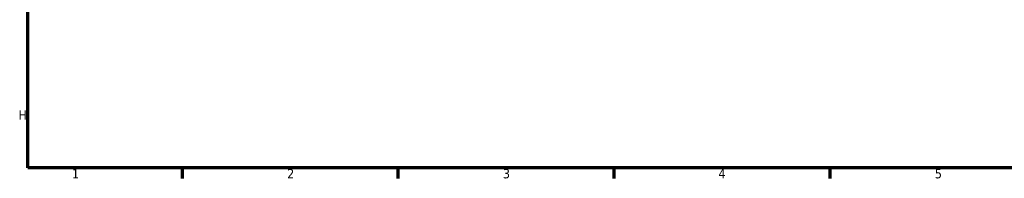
# Model space of a CAD drawing. Header units: millimetres. Extents: x -203 to 1362, y -458 to 1162.
# Tile 1 of 8: x 17 to 337, y 17 to 68. Entities that reach past the tile are written whole.
import ezdxf

# ---------------------------------------------------------------- set-up
doc = ezdxf.new("R2010")
doc.units = ezdxf.units.MM
doc.layers.add('Border (ANSI)', color=7, linetype='Continuous', lineweight=70)
doc.styles.add('Note Text (ANSI)', font='tahoma.ttf')

# ---------------------------------------------------------------- blocks, each defined once
blk = doc.blocks.new('Borders Default Border')
at = {"layer": 'Border (ANSI)'}
for p, q in [((70.08, 20), (70.08, 16.55)), ((140.17, 20), (140.17, 16.55)), ((210.25, 20), (210.25, 16.55)), ((280.33, 20), (280.33, 16.55))]:
    blk.add_line(p, q, dxfattribs=at)
at = {"layer": 'Border (ANSI)', "flags": 128}
blk.add_lwpolyline([(20, 20), (20, 574), (821, 574), (821, 20), (20, 20)], dxfattribs=at)
at = {"layer": 'Border (ANSI)', "char_height": 3.05, "attachment_point": 7, "style": 'Note Text (ANSI)'}
for s, insert in [('H', (16.97, 35.6)), ('1', (34.35, 16.55)), ('2', (104.2, 16.55)), ('3', (174.26, 16.49)), ('4', (244.23, 16.55)), ('5', (314.48, 16.49))]:
    blk.add_mtext(s, dxfattribs=dict(at, insert=insert))

msp = doc.modelspace()

# ---------------------------------------------------------------- block references
msp.add_blockref('Borders Default Border', (0, 0))

doc.saveas('drawing.dxf')
